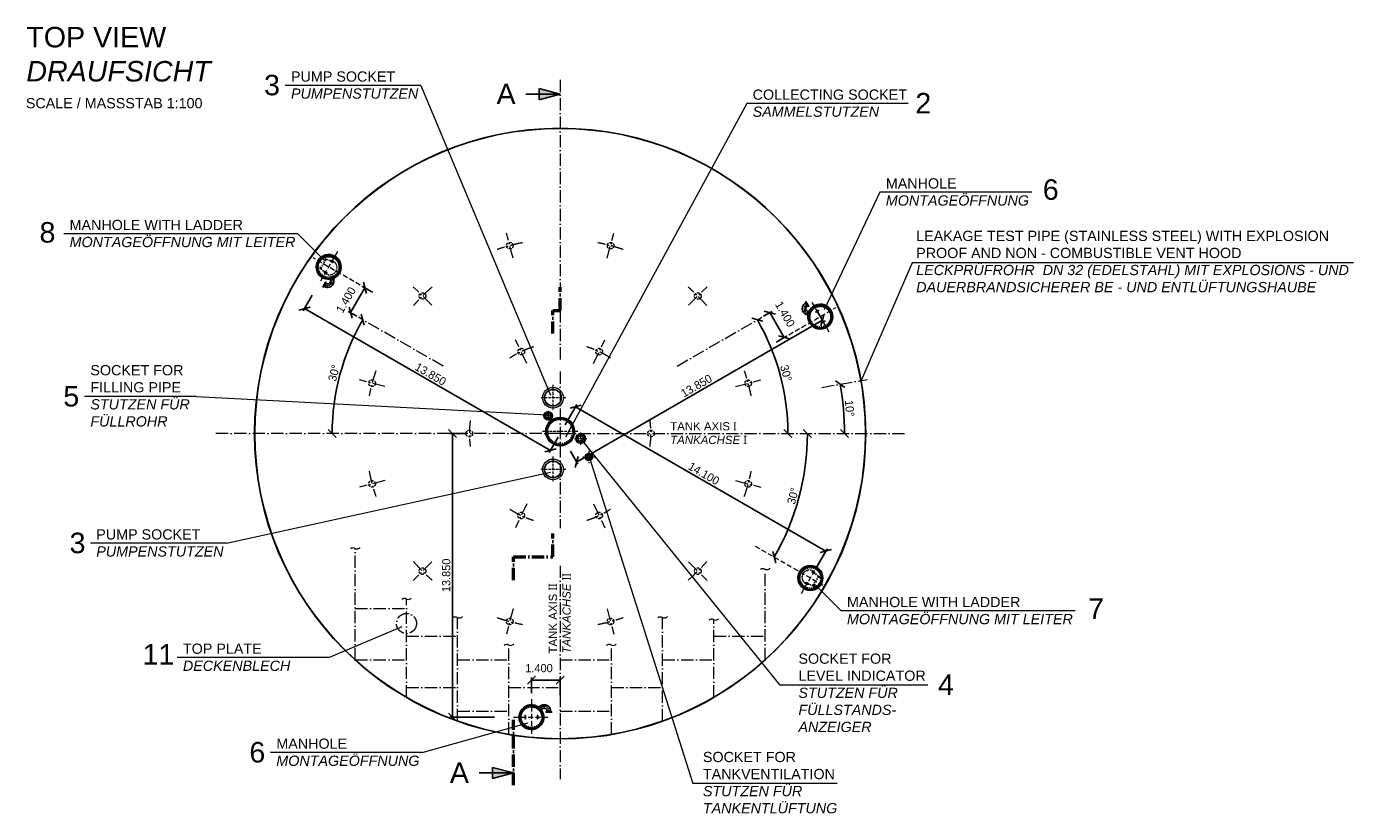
# Model space of a CAD drawing. Header units: millimetres. Extents: x -3395 to 5934498, y -177084 to 63013.
# Tile 18 of 256: x 14754 to 79497, y -129546 to -91113. Entities that reach past the tile are written whole.
import ezdxf

# ---------------------------------------------------------------- set-up
doc = ezdxf.new("R2010")
doc.units = ezdxf.units.MM
doc.linetypes.add('ACAD_ISO10W100', pattern=[18, 12, -3, 0, -3])
doc.linetypes.add('JIS_02_1.0', pattern=[2, 1, -1])
doc.layers.add('Bemaßung', color=7, linetype='Continuous', lineweight=9)
doc.layers.add('Beschriftung', color=7, linetype='Continuous', lineweight=9)
doc.styles.add('LBB3.5M1000', font='isocp.shx', dxfattribs={"height": 3.5})
doc.dimstyles.new('DIN', dxfattribs={"dimtxt": 2.5, "dimasz": 2.5, "dimexe": 1.25, "dimexo": 0.625, "dimtad": 1, "dimtih": 1, "dimdec": 4, "dimdsep": 46, "dimlunit": 6, "dimtxsty": 'Standard', "dimcen": 2.5, "dimadec": 0, "dimazin": 0, "dimtfac": 1, "dimtdec": 4, "dimtmove": 0, "dimatfit": 3, "dimfxl": 0, "dimtvp": 1, "dimtolj": 1, "dimtzin": 0, "dimarcsym": 0})

# ---------------------------------------------------------------- blocks, each defined once
blk = doc.blocks.new('_Oblique')
at = {"color": 0, "linetype": 'ByBlock', "lineweight": -2}
blk.add_line((-0.5, -0.5), (0.5, 0.5), dxfattribs=at)
blk = doc.blocks.new('*D396')
at = {"layer": 'Bemaßung', "color": 0, "lineweight": -2, "transparency": 16777216}
blk.add_arc((40789, -110992), 13877, 360, 10, dxfattribs=at)
at = {"layer": 'DEFPOINTS', "color": 0, "transparency": 16777216}
for p in [(53565, -108740), (55766, -108351), (54643, -110185), (40789, -110992), (57664, -110992)]:
    blk.add_point(p, dxfattribs=at)
at = {"layer": 'Bemaßung', "color": 0, "lineweight": -2, "transparency": 16777216, "xscale": 400, "yscale": 400, "zscale": 400}
for p, rotation in [((54456, -108583), 100.0000000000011), ((54667, -110992), 269.9999999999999)]:
    blk.add_blockref('_Oblique', p, dxfattribs=dict(at, rotation=rotation))
at = {"layer": 'Bemaßung', "color": 0, "transparency": 16777216, "insert": (54913, -109757), "char_height": 400, "attachment_point": 5, "rotation": 275}
blk.add_mtext('\\A1;10°', dxfattribs=at)
blk = doc.blocks.new('*D397')
at = {"layer": 'Bemaßung', "color": 0, "lineweight": -2, "transparency": 16777216}
blk.add_arc((40789, -110992), 11111, 360, 30, dxfattribs=at)
at = {"layer": 'DEFPOINTS', "color": 0, "transparency": 16777216}
for p in [(50624, -105314), (51731, -109063), (40789, -110992), (40789, -110992), (57664, -110992)]:
    blk.add_point(p, dxfattribs=at)
at = {"layer": 'Bemaßung', "color": 0, "lineweight": -2, "transparency": 16777216, "xscale": 400, "yscale": 400, "zscale": 400}
for p, rotation in [((50412, -105437), 119.9999999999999), ((51900, -110992), 269.9999999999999)]:
    blk.add_blockref('_Oblique', p, dxfattribs=dict(at, rotation=rotation))
at = {"layer": 'Bemaßung', "color": 0, "transparency": 16777216, "insert": (51811, -108039), "char_height": 400, "attachment_point": 5, "rotation": 285}
blk.add_mtext('\\A1;30°', dxfattribs=at)
blk = doc.blocks.new('*D398')
at = {"layer": 'Bemaßung', "color": 0, "lineweight": -2, "transparency": 16777216}
for p, q in [((50710, -105264), (51127, -105024)), ((51019, -105086), (51719, -106299)), ((51411, -106477), (51827, -106237))]:
    blk.add_line(p, q, dxfattribs=at)
at = {"layer": 'DEFPOINTS', "color": 0, "transparency": 16777216}
for p in [(50624, -105314), (51324, -106527), (51719, -106299)]:
    blk.add_point(p, dxfattribs=at)
at = {"layer": 'Bemaßung', "color": 0, "lineweight": -2, "transparency": 16777216, "xscale": 400, "yscale": 400, "zscale": 400}
for p, rotation in [((51019, -105086), 120.0000000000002), ((51719, -106299), 300.0000000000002)]:
    blk.add_blockref('_Oblique', p, dxfattribs=dict(at, rotation=rotation))
at = {"layer": 'Bemaßung', "color": 0, "transparency": 16777216, "insert": (51763, -105162), "char_height": 400, "attachment_point": 5, "rotation": 300}
blk.add_mtext('\\A1;1.400', dxfattribs=at)
blk = doc.blocks.new('*D399')
at = {"layer": 'Bemaßung', "color": 0, "lineweight": -2, "transparency": 16777216}
for p, q in [((30561, -105087), (31261, -103875)), ((31569, -104052), (31153, -103812)), ((30869, -105264), (30453, -105024))]:
    blk.add_line(p, q, dxfattribs=at)
at = {"layer": 'DEFPOINTS', "color": 0, "transparency": 16777216}
for p in [(31261, -103875), (31655, -104102), (30955, -105314)]:
    blk.add_point(p, dxfattribs=at)
at = {"layer": 'Bemaßung', "color": 0, "lineweight": -2, "transparency": 16777216, "xscale": 400, "yscale": 400, "zscale": 400}
for p, rotation in [((31261, -103875), 59.99999999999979), ((30561, -105087), 239.9999999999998)]:
    blk.add_blockref('_Oblique', p, dxfattribs=dict(at, rotation=rotation))
at = {"layer": 'Bemaßung', "color": 0, "transparency": 16777216, "insert": (30340, -104465), "char_height": 400, "attachment_point": 5, "rotation": 60}
blk.add_mtext('\\A1;1.400', dxfattribs=at)
blk = doc.blocks.new('*D400')
at = {"layer": 'Bemaßung', "color": 0, "lineweight": -2, "transparency": 16777216}
blk.add_arc((40789, -110992), 11121, 150, 180, dxfattribs=at)
at = {"layer": 'DEFPOINTS', "color": 0, "transparency": 16777216}
for p in [(30955, -105314), (30340, -107189), (23914, -110992), (40789, -110992), (40789, -110992)]:
    blk.add_point(p, dxfattribs=at)
at = {"layer": 'Bemaßung', "color": 0, "lineweight": -2, "transparency": 16777216, "xscale": 400, "yscale": 400, "zscale": 400}
for p, rotation in [((31159, -105432), 60.00000000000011), ((29669, -110992), 270)]:
    blk.add_blockref('_Oblique', p, dxfattribs=dict(at, rotation=rotation))
at = {"layer": 'Bemaßung', "color": 0, "transparency": 16777216, "insert": (29758, -108036), "char_height": 400, "attachment_point": 5, "rotation": 75}
blk.add_mtext('\\A1;30°', dxfattribs=at)
blk = doc.blocks.new('*D401')
at = {"layer": 'Bemaßung', "color": 0, "lineweight": -2, "transparency": 16777216}
for p, q in [((39389, -123664), (39389, -122911)), ((40789, -123764), (40789, -122911)), ((39389, -123036), (40789, -123036))]:
    blk.add_line(p, q, dxfattribs=at)
at = {"layer": 'DEFPOINTS', "color": 0, "transparency": 16777216}
for p in [(40789, -123036), (39389, -123964), (40789, -124064)]:
    blk.add_point(p, dxfattribs=at)
at = {"layer": 'Bemaßung', "color": 0, "lineweight": -2, "transparency": 16777216, "xscale": 400, "yscale": 400, "zscale": 400, "rotation": 180}
blk.add_blockref('_Oblique', (39389, -123036), dxfattribs=at)
at = {"layer": 'Bemaßung', "color": 0, "lineweight": -2, "transparency": 16777216, "xscale": 400, "yscale": 400, "zscale": 400}
blk.add_blockref('_Oblique', (40789, -123036), dxfattribs=at)
at = {"layer": 'Bemaßung', "color": 0, "transparency": 16777216, "insert": (39759, -122451), "char_height": 400, "attachment_point": 5}
blk.add_mtext('\\A1;1.400', dxfattribs=at)
blk = doc.blocks.new('*D408')
at = {"layer": 'Bemaßung', "color": 0, "lineweight": -2, "transparency": 16777216}
for p, q in [((41039, -110559), (41608, -109574)), ((41546, -109682), (53757, -116732)), ((53250, -117609), (53819, -116624))]:
    blk.add_line(p, q, dxfattribs=at)
at = {"layer": 'DEFPOINTS', "color": 0, "transparency": 16777216}
for p in [(40789, -110992), (53757, -116732), (53000, -118042)]:
    blk.add_point(p, dxfattribs=at)
at = {"layer": 'Bemaßung', "color": 0, "lineweight": -2, "transparency": 16777216, "xscale": 400, "yscale": 400, "zscale": 400}
for p, rotation in [((41546, -109682), 149.9999999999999), ((53757, -116732), 329.9999999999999)]:
    blk.add_blockref('_Oblique', p, dxfattribs=dict(at, rotation=rotation))
at = {"layer": 'Bemaßung', "color": 0, "transparency": 16777216, "insert": (47801, -112947), "char_height": 400, "attachment_point": 5, "rotation": 330}
blk.add_mtext('\\A1;14.100', dxfattribs=at)
blk = doc.blocks.new('*D407')
at = {"layer": 'Bemaßung', "color": 0, "lineweight": -2, "transparency": 16777216}
for p, q in [((36168, -110992), (35410, -110992)), ((35535, -124842), (35535, -110992)), ((37589, -124842), (35410, -124842))]:
    blk.add_line(p, q, dxfattribs=at)
at = {"layer": 'DEFPOINTS', "color": 0, "transparency": 16777216}
for p in [(35535, -110992), (36868, -110992), (38289, -124842)]:
    blk.add_point(p, dxfattribs=at)
at = {"layer": 'Bemaßung', "color": 0, "lineweight": -2, "transparency": 16777216, "xscale": 400, "yscale": 400, "zscale": 400}
for p, rotation in [((35535, -110992), 90), ((35535, -124842), 270)]:
    blk.add_blockref('_Oblique', p, dxfattribs=dict(at, rotation=rotation))
at = {"layer": 'Bemaßung', "color": 0, "transparency": 16777216, "insert": (35235, -117917), "char_height": 400, "attachment_point": 5, "rotation": 90}
blk.add_mtext('\\A1;13.850', dxfattribs=at)
blk = doc.blocks.new('*D405')
at = {"layer": 'Bemaßung', "color": 0, "lineweight": -2, "transparency": 16777216}
for p, q in [((28695, -104240), (28258, -104997)), ((28321, -104889), (40315, -111814)), ((40689, -111165), (40253, -111922))]:
    blk.add_line(p, q, dxfattribs=at)
at = {"layer": 'DEFPOINTS', "color": 0, "transparency": 16777216}
for p in [(28795, -104067), (40789, -110992), (40315, -111814)]:
    blk.add_point(p, dxfattribs=at)
at = {"layer": 'Bemaßung', "color": 0, "lineweight": -2, "transparency": 16777216, "xscale": 400, "yscale": 400, "zscale": 400}
for p, rotation in [((28321, -104889), 150), ((40315, -111814), 329.9999999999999)]:
    blk.add_blockref('_Oblique', p, dxfattribs=dict(at, rotation=rotation))
at = {"layer": 'Bemaßung', "color": 0, "transparency": 16777216, "insert": (34468, -108091), "char_height": 400, "attachment_point": 5, "rotation": 330}
blk.add_mtext('\\A1;13.850', dxfattribs=at)
blk = doc.blocks.new('*D406')
at = {"layer": 'Bemaßung', "color": 0, "lineweight": -2, "transparency": 16777216}
for p, q in [((53587, -105459), (41593, -112384)), ((53284, -104933), (53650, -105567)), ((41289, -111858), (41655, -112492))]:
    blk.add_line(p, q, dxfattribs=at)
at = {"layer": 'DEFPOINTS', "color": 0, "transparency": 16777216}
for p in [(52784, -104067), (40789, -110992), (41593, -112384)]:
    blk.add_point(p, dxfattribs=at)
at = {"layer": 'Bemaßung', "color": 0, "lineweight": -2, "transparency": 16777216, "xscale": 400, "yscale": 400, "zscale": 400}
for p, rotation in [((53587, -105459), 29.9999999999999), ((41593, -112384), 209.9999999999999)]:
    blk.add_blockref('_Oblique', p, dxfattribs=dict(at, rotation=rotation))
at = {"layer": 'Bemaßung', "color": 0, "transparency": 16777216, "insert": (47440, -108661), "char_height": 400, "attachment_point": 5, "rotation": 30}
blk.add_mtext('\\A1;13.850', dxfattribs=at)
blk = doc.blocks.new('*D409')
at = {"layer": 'Bemaßung', "color": 0, "lineweight": -2, "transparency": 16777216}
blk.add_arc((40789, -110992), 12064, 330, 360, dxfattribs=at)
at = {"layer": 'DEFPOINTS', "color": 0, "transparency": 16777216}
for p in [(40789, -110992), (57664, -110992), (52126, -115119), (50302, -116485), (53602, -118390)]:
    blk.add_point(p, dxfattribs=at)
at = {"layer": 'Bemaßung', "color": 0, "lineweight": -2, "transparency": 16777216, "xscale": 400, "yscale": 400, "zscale": 400}
for p, rotation in [((52853, -110992), 89.99999999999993), ((51237, -117024), 239.9999999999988)]:
    blk.add_blockref('_Oblique', p, dxfattribs=dict(at, rotation=rotation))
at = {"layer": 'Bemaßung', "color": 0, "transparency": 16777216, "insert": (52152, -114037), "char_height": 400, "attachment_point": 5, "rotation": 75}
blk.add_mtext('\\A1;30°', dxfattribs=at)

msp = doc.modelspace()

# ---------------------------------------------------------------- hatches: boundary and pattern name
for points in [[(40789.44586, -94417.2864), (39765.06089, -94417.2864), (39765.06089, -94142.80328)], [(40789.44586, -94417.2864), (39765.06089, -94691.76953), (39765.06089, -94417.2864)], [(38510.94166, -127567.2864), (37486.55669, -127292.80328), (37486.55669, -127567.2864)], [(38510.94166, -127567.2864), (37486.55669, -127567.2864), (37486.55669, -127841.76953)]]:
    msp.add_hatch(color=256).paths.add_polyline_path(points)

# ---------------------------------------------------------------- linework, layer by layer
at = {"linetype": 'ACAD_ISO10W100', "lineweight": 18, "ltscale": 50}
for p, q in [((40789.44586, -93712.37304), (40789.44586, -103836.14137)), ((38496.05588, -102433.23848), (38165.27398, -101198.74362)), ((43082.83583, -102433.23848), (43413.61774, -101198.74362)), ((34523.78791, -104726.62846), (33620.07496, -103822.9155)), ((47055.1038, -104726.62846), (47958.81676, -103822.9155)), ((35081.36126, -107696.72223), (30955.10708, -105314.42826)), ((40789.44586, -104974.22268), (40789.44586, -107387.74789)), ((46497.53045, -107696.72223), (50623.78463, -105314.42826)), ((39163.36201, -107567.76179), (38615.16442, -106413.26033)), ((42415.5297, -107567.76179), (42963.7273, -106413.26033)), ((40789.44586, -107968.50304), (40789.44586, -115613.71477)), ((32230.39794, -108698.89643), (30995.90308, -108368.11452)), ((49348.49378, -108698.89643), (50582.98864, -108368.11452)), ((53565.33797, -108739.55192), (55766.49394, -108351.42874)), ((40789.44586, -110992.2864), (23914.44586, -110992.2864)), ((40789.44586, -110992.2864), (57664.44586, -110992.2864)), ((32230.39794, -113285.67638), (30995.90308, -113616.45828)), ((49348.49378, -113285.67638), (50582.98864, -113616.45828)), ((39163.36201, -114416.81102), (38605.20527, -115592.2864)), ((42415.5297, -114416.81102), (42973.68645, -115592.2864)), ((30789.44586, -122050.23743), (30789.44586, -116608.88814)), ((34523.78791, -117257.94435), (33620.07496, -118161.6573)), ((40789.44586, -117445.22611), (40789.44586, -127867.2864)), ((47055.1038, -117257.94435), (47958.81676, -118161.6573)), ((50789.44586, -122050.23743), (50789.44586, -117619.74516)), ((33289.44586, -123877.4826), (33289.44586, -119074.95927)), ((30789.44586, -119541.23669), (33289.44586, -119541.23669)), ((38496.05588, -119551.33432), (38165.27398, -120785.82918)), ((43082.83583, -119551.33432), (43413.61774, -120785.82918)), ((35789.44586, -125037.8651), (35789.44586, -119980.22603)), ((45789.44586, -125037.8651), (45789.44586, -119980.22603)), ((48289.44586, -123877.4826), (48289.44586, -120085.8163)), ((33289.44586, -120892.2864), (35789.44586, -120892.2864)), ((48289.44586, -120892.2864), (50789.44586, -120892.2864)), ((38289.44586, -125690.18697), (38289.44586, -121318.74584)), ((43289.44586, -125690.18697), (43289.44586, -121318.74584)), ((30789.44586, -122041.23669), (33289.44586, -122041.23669)), ((35789.44586, -122041.23669), (38289.44586, -122041.23669)), ((40789.44586, -122041.23669), (43289.44586, -122041.23669)), ((45789.44586, -122041.23669), (48289.44586, -122041.23669)), ((33289.44586, -123392.2864), (35789.44586, -123392.2864)), ((38289.44586, -123392.2864), (40789.44586, -123392.2864)), ((43289.44586, -123392.2864), (45789.44586, -123392.2864)), ((35789.44586, -124541.23669), (38289.44586, -124541.23669)), ((40789.44586, -124541.23669), (43289.44586, -124541.23669))]:
    msp.add_line(p, q, dxfattribs=at)
for p, q in [((40789.44586, -94417.2864), (39109.61791, -94417.2864)), ((40789.44586, -94417.2864), (39765.06089, -94142.80328)), ((39765.06089, -94142.80328), (39765.06089, -94417.2864)), ((40789.44586, -94417.2864), (39765.06089, -94691.76953)), ((39765.06089, -94691.76953), (39765.06089, -94417.2864)), ((29705.94277, -102639.4696), (29576.03896, -102564.4696)), ((29584.03896, -102550.6132), (29713.94277, -102625.6132)), ((29405.94277, -103159.08484), (29276.03896, -103084.08484)), ((29284.03896, -103070.22844), (29413.94277, -103145.22844)), ((29581.74042, -103503.7334), (29557.00114, -103411.40515)), ((29744.30574, -103460.17416), (29719.56646, -103367.8459)), ((29353.54274, -103590.13454), (29211.04274, -103836.95178)), ((29211.04274, -103836.95178), (29227.49723, -103846.45178)), ((29332.69467, -103620.24447), (29226.69467, -103803.84185)), ((29226.69467, -103803.84185), (29229.29274, -103805.34185)), ((29369.99723, -103599.63454), (29227.49723, -103846.45178)), ((29274.85876, -103806.4192), (29252.74723, -103802.7175)), ((29274.85876, -103806.4192), (29359.00876, -103660.66712)), ((29285.25106, -103812.4192), (29274.85876, -103806.4192)), ((29285.25106, -103812.4192), (29274.85876, -103806.4192)), ((29332.69467, -103620.24447), (29335.29274, -103621.74447)), ((29359.00876, -103660.66712), (29344.74723, -103643.36882)), ((29353.54274, -103590.13454), (29369.99723, -103599.63454)), ((29369.40106, -103666.66712), (29359.00876, -103660.66712)), ((29369.40106, -103666.66712), (29359.00876, -103660.66712)), ((52775.51302, -104543.05754), (52759.05854, -104552.55754)), ((52901.55854, -104799.37478), (52759.05854, -104552.55754)), ((52759.6547, -104619.59012), (52770.047, -104613.59012)), ((52759.6547, -104619.59012), (52770.047, -104613.59012)), ((52770.047, -104613.59012), (52784.30854, -104596.29182)), ((52770.047, -104613.59012), (52854.197, -104759.3422)), ((52918.01302, -104789.87478), (52775.51302, -104543.05754)), ((52796.3611, -104573.16747), (52793.76302, -104574.66747)), ((52902.3611, -104756.76485), (52796.3611, -104573.16747)), ((52843.8047, -104765.3422), (52854.197, -104759.3422)), ((52843.8047, -104765.3422), (52854.197, -104759.3422)), ((52854.197, -104759.3422), (52876.30854, -104755.6405)), ((52902.3611, -104756.76485), (52899.76302, -104758.26485)), ((52918.01302, -104789.87478), (52901.55854, -104799.37478)), ((52835.18051, -105193.26565), (52927.50877, -105218.00493)), ((52878.73976, -105030.70033), (52971.06801, -105055.43961)), ((53265.11299, -105050.77938), (53395.0168, -104975.77938)), ((53403.0168, -104989.63579), (53273.11299, -105064.63579)), ((53565.11299, -105570.39462), (53695.0168, -105495.39462)), ((53703.0168, -105509.25103), (53573.11299, -105584.25103)), ((53211.18632, -117827.19353), (53081.28251, -117752.19353)), ((53089.28251, -117738.33713), (53219.18632, -117813.33713)), ((52911.18632, -118346.80878), (52781.28251, -118271.80878)), ((52789.28251, -118257.95237), (52919.18632, -118332.95237)), ((39081.44586, -124917.28458), (39081.44586, -124767.28458)), ((39097.44586, -124767.28458), (39097.44586, -124917.28458)), ((39681.44586, -124917.28458), (39681.44586, -124767.28458)), ((39697.44586, -124767.28458), (39697.44586, -124917.28458)), ((39789.01537, -124323.709), (39721.42639, -124391.29798)), ((39908.02144, -124442.71507), (39840.43247, -124510.30405)), ((40096.94586, -124597.13949), (40096.94586, -124578.13949)), ((40096.94586, -124578.13949), (40381.94586, -124578.13949)), ((40096.94586, -124597.13949), (40381.94586, -124597.13949)), ((40133.44586, -124600.13949), (40133.44586, -124597.13949)), ((40133.44586, -124600.13949), (40345.44586, -124600.13949)), ((40155.29586, -124557.13949), (40147.44586, -124578.13949)), ((40155.29586, -124545.13949), (40155.29586, -124557.13949)), ((40155.29586, -124545.13949), (40155.29586, -124557.13949)), ((40323.59586, -124557.13949), (40155.29586, -124557.13949)), ((40323.59586, -124545.13949), (40323.59586, -124557.13949)), ((40323.59586, -124545.13949), (40323.59586, -124557.13949)), ((40323.59586, -124557.13949), (40331.44586, -124578.13949)), ((40345.44586, -124600.13949), (40345.44586, -124597.13949)), ((40381.94586, -124597.13949), (40381.94586, -124578.13949)), ((38510.94166, -127567.2864), (37486.55669, -127292.80328)), ((37486.55669, -127292.80328), (37486.55669, -127567.2864)), ((38510.94166, -127567.2864), (36831.11372, -127567.2864)), ((38510.94166, -127567.2864), (37486.55669, -127841.76953)), ((37486.55669, -127841.76953), (37486.55669, -127567.2864))]:
    msp.add_line(p, q)
at = {"linetype": 'ACAD_ISO10W100', "lineweight": 18, "ltscale": 20}
for p, q in [((29934.24296, -102094.04207), (29055.73877, -103615.65597)), ((31655.10708, -104101.9927), (28734.18864, -102415.59965)), ((51323.95341, -106527.15616), (54244.84406, -104840.77915)), ((53923.317, -106040.82215), (53044.8128, -104519.20826)), ((50302.4982, -116485.03423), (53602.0303, -118390.01997)), ((52560.98231, -118803.3799), (53439.48651, -117281.766)), ((39389.44586, -123963.78039), (39389.44586, -125720.78878)), ((38510.94166, -124842.28458), (40267.95005, -124842.28458))]:
    msp.add_line(p, q, dxfattribs=at)
at = {"linetype": 'JIS_02_1.0', "lineweight": 18, "ltscale": 50}
for p, q in [((29122.25824, -102900.44086), (28995.74497, -102827.39838)), ((29098.10824, -102942.26988), (28995.79526, -102883.19945)), ((29113.59799, -102895.44086), (29339.44799, -102504.25718)), ((29124.42428, -102940.85961), (29294.05584, -103124.69778)), ((29129.83466, -102907.31812), (29357.85234, -102512.37992)), ((29348.10824, -102509.25718), (29221.59497, -102436.21471)), ((29372.25824, -102467.42816), (29269.94526, -102408.35773)), ((29384.19493, -102490.92365), (29628.21923, -102545.9098)), ((29384.20902, -102485.89636), (29629.19067, -102541.00336)), ((29120.07757, -102943.38546), (29290.29245, -103127.9923)), ((53370.801, -117956.56236), (53201.16944, -117772.72419)), ((53375.14771, -117954.03651), (53204.93282, -117769.42968)), ((53111.01625, -118411.52561), (52866.0346, -118356.41862)), ((53111.03035, -118406.49833), (52867.00604, -118351.51217)), ((53122.96703, -118429.99382), (53225.28002, -118489.06425)), ((53365.39062, -117990.10385), (53137.37294, -118385.04205)), ((53147.11703, -118388.16479), (53273.6303, -118461.20726)), ((53381.62729, -118001.98111), (53155.77729, -118393.16479)), ((53372.96703, -117996.98111), (53499.4803, -118070.02359)), ((53397.11703, -117955.15209), (53499.43002, -118014.22252))]:
    msp.add_line(p, q, dxfattribs=at)
at = {"linetype": 'ACAD_ISO10W100', "lineweight": 18}
for p, q in [((29566.78739, -102549.8906), (29723.19434, -102640.1922)), ((29572.38816, -102570.79297), (29587.68976, -102544.28983)), ((29702.29197, -102645.79297), (29717.59357, -102619.28983)), ((29266.78739, -103069.50584), (29423.19434, -103159.80744)), ((29272.38816, -103090.40821), (29287.68976, -103063.90507)), ((29402.29197, -103165.40821), (29417.59357, -103138.90507)), ((53412.26838, -104975.05679), (53255.86142, -105065.35838)), ((53261.46219, -105044.45601), (53276.76379, -105070.95916)), ((53391.36601, -104969.45601), (53406.6676, -104995.95916)), ((53712.26838, -105494.67203), (53555.86142, -105584.97363)), ((53691.36601, -105489.07125), (53706.6676, -105515.5744)), ((53561.46219, -105564.07125), (53576.76379, -105590.5744)), ((53228.43789, -117827.91613), (53072.03093, -117737.61453)), ((53092.9333, -117732.01376), (53077.63171, -117758.5169)), ((53222.83711, -117807.01376), (53207.53552, -117833.5169)), ((52928.43789, -118347.53137), (52772.03093, -118257.22977)), ((52792.9333, -118251.629), (52777.63171, -118278.13215)), ((52922.83711, -118326.629), (52907.53552, -118353.13215)), ((39104.74745, -124767.28458), (39074.14426, -124767.28458)), ((39104.74745, -124917.28458), (39074.14426, -124917.28458)), ((39089.44586, -124932.58618), (39089.44586, -124751.98299)), ((39704.74745, -124767.28458), (39674.14426, -124767.28458)), ((39704.74745, -124917.28458), (39674.14426, -124917.28458)), ((39689.44586, -124932.58618), (39689.44586, -124751.98299))]:
    msp.add_line(p, q, dxfattribs=at)
at = {"linetype": 'JIS_02_1.0', "lineweight": 18, "ltscale": 7}
for p, q in [((29557.00114, -103411.40515), (29541.27181, -103352.70249)), ((29719.56646, -103367.8459), (29703.83712, -103309.14324)), ((52927.50877, -105218.00493), (52986.21143, -105233.73426)), ((52971.06801, -105055.43961), (53029.77068, -105071.16895)), ((39721.42639, -124391.29798), (39678.45306, -124434.27131)), ((39840.43247, -124510.30405), (39797.45913, -124553.27738))]:
    msp.add_line(p, q, dxfattribs=at)
at = {"linetype": 'ACAD_ISO10W100', "lineweight": 18, "ltscale": 5}
for p, q in [((29621.01502, -103325.17759), (29663.02308, -103481.95378)), ((29327.32606, -103739.54316), (29262.22045, -103701.95442)), ((52801.7297, -104692.46616), (52866.83531, -104654.87742)), ((53013.73633, -105153.99105), (52856.96014, -105111.98299)), ((53105.46726, -118392.0043), (53250.23441, -118475.58565)), ((53112.44858, -118447.91031), (53157.37394, -118370.0973)), ((53355.46726, -117958.9916), (53500.23441, -118042.57295)), ((53362.44858, -118014.8976), (53407.37394, -117937.0846)), ((39733.75027, -124497.98017), (39848.5184, -124383.21204)), ((40239.44586, -124545.13949), (40239.44586, -124620.31698))]:
    msp.add_line(p, q, dxfattribs=at)
at = {"linetype": 'ACAD_ISO10W100', "lineweight": 18, "ltscale": 10}
for p, q in [((40439.44586, -108616.7582), (40439.44586, -109867.8146)), ((41064.97406, -109242.2864), (39813.91766, -109242.2864)), ((40209.44586, -109874.45311), (40209.44586, -110370.1197)), ((40457.27916, -110122.2864), (39961.61256, -110122.2864)), ((41656.5747, -110892.2864), (39922.31701, -110892.2864)), ((42089.61896, -111242.2864), (41489.27275, -111242.2864)), ((41789.44586, -110942.1133), (41789.44586, -111542.45951)), ((42189.44586, -111842.1133), (42189.44586, -112442.45951)), ((40439.44586, -112116.7582), (40439.44586, -113367.8146)), ((42489.61896, -112142.2864), (41889.27275, -112142.2864)), ((41064.97406, -112742.2864), (39813.91766, -112742.2864))]:
    msp.add_line(p, q, dxfattribs=at)
at = {"linetype": 'JIS_02_1.0', "lineweight": 18, "ltscale": 50}
for points in [[(29124.5294, -102940.97604), (29144.87357, -102963.02405), (29148.54824, -102959.63335), (29128.20406, -102937.58535)], [(29384.34795, -102490.95813), (29413.6142, -102497.55256), (29412.51513, -102502.43027), (29383.24888, -102495.83583)], [(29713.29213, -102576.74013), (29739.2729, -102591.74013), (29736.7729, -102596.07026), (29710.79213, -102581.07026)], [(29893.23884, -102811.25124), (29885.47427, -102782.27347), (29880.64464, -102783.56756), (29888.40921, -102812.54534)], [(29363.29213, -103182.95791), (29389.2729, -103197.95791), (29391.7729, -103193.62778), (29365.79213, -103178.62778)], [(29846.89141, -103075.3394), (29861.89141, -103049.35864), (29857.56128, -103046.85864), (29842.56128, -103072.8394)], [(52648.33387, -117822.08257), (52633.33387, -117848.06333), (52637.664, -117850.56333), (52652.664, -117824.58257)], [(52867.84498, -117668.11663), (52838.86721, -117675.8812), (52840.1613, -117680.71083), (52869.13908, -117672.94626)], [(53131.93314, -117714.46406), (53105.95238, -117699.46406), (53103.45238, -117703.79419), (53129.43314, -117718.79419)], [(52601.98643, -118086.17073), (52609.75101, -118115.14851), (52614.58063, -118113.85441), (52606.81606, -118084.87664)], [(52781.93314, -118320.68184), (52755.95238, -118305.68184), (52758.45238, -118301.35172), (52784.43314, -118316.35172)], [(53110.87732, -118406.46385), (53081.61107, -118399.86941), (53082.71014, -118394.9917), (53111.97639, -118401.58614)], [(53370.69588, -117956.44593), (53350.3517, -117934.39793), (53346.67703, -117937.78862), (53367.02121, -117959.83662)]]:
    msp.add_lwpolyline(points, close=True, dxfattribs=at)
for points in [[(29744.30574, -103460.17416, -0.1989123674), (29713.02192, -103697.79834), (29567.26984, -103613.64834, 0.1989123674), (29581.74042, -103503.7334)], [(29285.25106, -103812.4192), (29369.40106, -103666.66712, 0.4142135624), (29567.26984, -103613.64834), (29713.02192, -103697.79834, -0.4142135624)], [(52759.6547, -104619.59012), (52843.8047, -104765.3422, 0.4142135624), (52790.78592, -104963.21098), (52645.03384, -105047.36098, -0.4142135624)], [(52835.18051, -105193.26565, -0.1989123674), (52645.03384, -105047.36098), (52790.78592, -104963.21098, 0.1989123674), (52878.73976, -105030.70033)], [(39789.01537, -124323.709, -0.1989123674), (40010.44586, -124231.98949), (40010.44586, -124400.28949, 0.1989123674), (39908.02144, -124442.71507)], [(40323.59586, -124545.13949), (40155.29586, -124545.13949, 0.4142135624), (40010.44586, -124400.28949), (40010.44586, -124231.98949, -0.4142135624)]]:
    msp.add_lwpolyline(points, format="xyb", close=True)
at = {"linetype": 'ACAD_ISO10W100', "lineweight": 50, "ltscale": 50}
for points in [[(40439.44586, -106112.30399), (40439.44586, -104974.22268), (40789.44586, -104974.22268), (40789.44586, -103836.14137)], [(38510.94166, -118148.43143), (38510.94166, -117010.35013), (40439.44586, -117010.35013), (40439.44586, -115872.26882)], [(38510.94166, -128167.2864), (38510.94166, -124970.52226)]]:
    msp.add_lwpolyline(points, dxfattribs=at)
at = {"linetype": 'ACAD_ISO10W100', "lineweight": 18, "ltscale": 50}
for points in [[(30557.76098, -116611.89538), (30608.91249, -116578.81719), (30666.08164, -116569.79596), (30690.15218, -116563.78197), (30723.25079, -116566.78871), (30750.33069, -116581.82444), (30771.39295, -116599.8669), (30789.44586, -116608.88814), (30819.53511, -116614.90263), (30897.76652, -116626.93111), (30939.89104, -116611.89538), (30969.9803, -116602.87415), (31000.06847, -116584.83169), (31015.1131, -116569.79596), (31024.14009, -116560.77473)], [(50557.76098, -117622.75241), (50608.91249, -117589.67421), (50666.08164, -117580.65298), (50690.15218, -117574.639), (50723.25079, -117577.64574), (50750.33069, -117592.68146), (50771.39295, -117610.72393), (50789.44586, -117619.74516), (50819.53511, -117625.75965), (50897.76652, -117637.78813), (50939.89104, -117622.75241), (50969.9803, -117613.73117), (51000.06847, -117595.68871), (51015.1131, -117580.65298), (51024.14009, -117571.63175)], [(33057.76098, -119077.96652), (33108.91249, -119044.88833), (33166.08164, -119035.8671), (33190.15218, -119029.85311), (33223.25079, -119032.85985), (33250.33069, -119047.89558), (33271.39295, -119065.93804), (33289.44586, -119074.95927), (33319.53511, -119080.97377), (33397.76652, -119093.00225), (33439.89104, -119077.96652), (33469.9803, -119068.94529), (33500.06847, -119050.90282), (33515.1131, -119035.8671), (33524.14009, -119026.84586)], [(35557.76098, -119983.23328), (35608.91249, -119950.15508), (35666.08164, -119941.13385), (35690.15218, -119935.11987), (35723.25079, -119938.12661), (35750.33069, -119953.16233), (35771.39295, -119971.2048), (35789.44586, -119980.22603), (35819.53511, -119986.24052), (35897.76652, -119998.269), (35939.89104, -119983.23328), (35969.9803, -119974.21204), (36000.06847, -119956.16958), (36015.1131, -119941.13385), (36024.14009, -119932.11262)], [(45557.76098, -119983.23328), (45608.91249, -119950.15508), (45666.08164, -119941.13385), (45690.15218, -119935.11987), (45723.25079, -119938.12661), (45750.33069, -119953.16233), (45771.39295, -119971.2048), (45789.44586, -119980.22603), (45819.53511, -119986.24052), (45897.76652, -119998.269), (45939.89104, -119983.23328), (45969.9803, -119974.21204), (46000.06847, -119956.16958), (46015.1131, -119941.13385), (46024.14009, -119932.11262)], [(48057.76098, -120088.82354), (48108.91249, -120055.74535), (48166.08164, -120046.72412), (48190.15218, -120040.71013), (48223.25079, -120043.71687), (48250.33069, -120058.7526), (48271.39295, -120076.79506), (48289.44586, -120085.8163), (48319.53511, -120091.83079), (48397.76652, -120103.85927), (48439.89104, -120088.82354), (48469.9803, -120079.80231), (48500.06847, -120061.75985), (48515.1131, -120046.72412), (48524.14009, -120037.70289)], [(38057.76098, -121321.75309), (38108.91249, -121288.6749), (38166.08164, -121279.65367), (38190.15218, -121273.63968), (38223.25079, -121276.64642), (38250.33069, -121291.68215), (38271.39295, -121309.72461), (38289.44586, -121318.74584), (38319.53511, -121324.76034), (38397.76652, -121336.78882), (38439.89104, -121321.75309), (38469.9803, -121312.73186), (38500.06847, -121294.68939), (38515.1131, -121279.65367), (38524.14009, -121270.63243)], [(43057.76098, -121321.75309), (43108.91249, -121288.6749), (43166.08164, -121279.65367), (43190.15218, -121273.63968), (43223.25079, -121276.64642), (43250.33069, -121291.68215), (43271.39295, -121309.72461), (43289.44586, -121318.74584), (43319.53511, -121324.76034), (43397.76652, -121336.78882), (43439.89104, -121321.75309), (43469.9803, -121312.73186), (43500.06847, -121294.68939), (43515.1131, -121279.65367), (43524.14009, -121270.63243)]]:
    msp.add_lwpolyline(points, dxfattribs=at)
for centre, radius in [((40789.44586, -110992.2864), 14909), ((40789.44586, -110992.2864), 14900), ((29494.99086, -102854.84902), 560), ((53484.0649, -105280.01521), 560), ((53000.23441, -118042.57295), 606), ((53000.23441, -118042.57295), 560), ((39389.44586, -124842.28458), 560)]:
    msp.add_circle(centre, radius)
at = {"linetype": 'ACAD_ISO10W100', "lineweight": 18, "ltscale": 10}
for centre in [(38330.66493, -101815.99105), (43248.22678, -101815.99105), (34071.93144, -104274.77198), (47506.96028, -104274.77198), (38889.26322, -106990.51106), (42689.6285, -106990.51106), (31613.15051, -108533.50548), (49965.74121, -108533.50548), (36359.44586, -110992.2864), (45219.44586, -110992.2864), (31613.15051, -113451.06733), (49965.74121, -113451.06733), (38889.26322, -114994.06175), (42689.6285, -114994.06175), (34071.93144, -117709.80083), (47506.96028, -117709.80083), (38330.66493, -120168.58175), (43248.22678, -120168.58175)]:
    msp.add_circle(centre, 161.95, dxfattribs=at)
at = {"linetype": 'JIS_02_1.0', "lineweight": 18, "ltscale": 50}
for centre, radius in [((29494.99086, -102854.84902), 506), ((29494.99086, -102854.84902), 500), ((53484.0649, -105280.01521), 506), ((53484.0649, -105280.01521), 500), ((40439.44586, -109242.2864), 406), ((40209.44586, -110122.2864), 114.55), ((40789.44586, -110892.2864), 606), ((40789.44586, -110892.2864), 600), ((41789.44586, -111242.2864), 136.5), ((40439.44586, -112742.2864), 406), ((42189.44586, -112142.2864), 84.15), ((53000.23441, -118042.57295), 506), ((53000.23441, -118042.57295), 500), ((39389.44586, -124842.28458), 506), ((39389.44586, -124842.28458), 500)]:
    msp.add_circle(centre, radius, dxfattribs=at)
at = {"lineweight": 9, "ltscale": 10}
for centre, radius in [((40439.44586, -109242.2864), 506), ((40439.44586, -109242.2864), 415), ((40439.44586, -109242.2864), 400), ((40209.44586, -110122.2864), 209.55), ((40209.44586, -110122.2864), 170), ((40209.44586, -110122.2864), 109.55), ((40789.44586, -110892.2864), 706), ((40789.44586, -110892.2864), 660), ((41789.44586, -111242.2864), 236.5), ((41789.44586, -111242.2864), 202.5), ((41789.44586, -111242.2864), 131.5), ((42189.44586, -112142.2864), 184.15), ((42189.44586, -112142.2864), 142.5), ((40439.44586, -112742.2864), 506), ((40439.44586, -112742.2864), 415), ((40439.44586, -112742.2864), 400), ((42189.44586, -112142.2864), 79.65)]:
    msp.add_circle(centre, radius, dxfattribs=at)
at = {"linetype": 'JIS_02_1.0', "ltscale": 10}
msp.add_circle((55471.94465, -108403.36572), 19, dxfattribs=at)
at = {"linetype": 'ACAD_ISO10W100', "lineweight": 18, "ltscale": 50}
msp.add_circle((33291.19841, -120265.41288), 487.81298, dxfattribs=at)
for centre, radius, start, end in [((29494.99086, -102854.84902), 606, 292.9819649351, 277.018035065), ((29580.03896, -102557.5414), 8, 59.9999999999, 239.9999999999), ((29709.94277, -102632.5414), 8, 239.9999999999, 59.9999999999), ((29280.03896, -103077.15664), 8, 59.9999999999, 239.9999999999), ((29409.94277, -103152.15664), 8, 239.9999999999, 59.9999999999), ((53484.0649, -105280.01521), 606, 172.981964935, 157.0180350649), ((53269.11299, -105057.70758), 8, 120.0000000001, 300.0000000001), ((53399.0168, -104982.70758), 8, 300.0000000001, 120.0000000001), ((53699.0168, -105502.32283), 8, 300.0000000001, 120.0000000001), ((53569.11299, -105577.32283), 8, 120.0000000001, 300.0000000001), ((53085.28251, -117745.26533), 8, 59.9999999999, 239.9999999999), ((53215.18632, -117820.26533), 8, 239.9999999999, 59.9999999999), ((52785.28251, -118264.88057), 8, 59.9999999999, 239.9999999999), ((52915.18632, -118339.88057), 8, 239.9999999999, 59.9999999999), ((39389.44586, -124842.28458), 606, 52.9819649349, 37.0180350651), ((39089.44586, -124767.28458), 8, 0, 180), ((39089.44586, -124917.28458), 8, 180, 0), ((39689.44586, -124767.28458), 8, 0, 180), ((39689.44586, -124917.28458), 8, 180, 0)]:
    msp.add_arc(centre, radius, start, end)
for radius, start, end in [(9500, 101.1452479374, 108.8547520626), (9500, 71.1452479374, 78.8547520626), (9500, 131.1452479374, 138.8547520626), (9500, 41.1452479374, 48.8547520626), (4430, 107.1279782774, 123.6720217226), (4430, 56.3279782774, 72.8720217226), (9500, 161.1452479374, 168.8547520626), (9500, 11.1452479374, 18.8547520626), (4430, 171.7279782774, 188.2720217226), (4430, 351.7279782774, 8.2720217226), (9500, 191.1452479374, 198.8547520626), (9500, 341.1452479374, 348.8547520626), (4430, 236.3279782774, 252.8720217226), (4430, 287.1279782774, 303.6720217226), (9500, 221.1452479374, 228.8547520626), (9500, 311.1452479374, 318.8547520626), (9500, 251.1452479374, 258.8547520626), (9500, 281.1452479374, 288.8547520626)]:
    msp.add_arc((40789.44586, -110992.2864), radius, start, end, dxfattribs=at)
at = {"linetype": 'JIS_02_1.0', "lineweight": 18, "ltscale": 50}
for centre, radius, start, end in [((29110.18324, -102921.35537), 24.15, 239.9999999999, 59.9999999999), ((29551.28251, -102887.34902), 355, 222.6772947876, 77.3227052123), ((29551.28251, -102887.34902), 350, 222.6984137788, 77.3015862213), ((29360.18324, -102488.34267), 24.15, 239.9999999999, 59.9999999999), ((52943.94276, -118010.07295), 355, 42.6772947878, 257.3227052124), ((52943.94276, -118010.07295), 350, 42.6984137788, 257.3015862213), ((53135.04203, -118409.0793), 24.15, 60, 240), ((53385.04203, -117976.0666), 24.15, 60, 240)]:
    msp.add_arc(centre, radius, start, end, dxfattribs=at)
at = {"linetype": 'ACAD_ISO10W100', "lineweight": 18, "ltscale": 5}
for centre, start, end in [((29441.82606, -103541.22334), 329.9999999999, 15.0000000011), ((29441.82606, -103541.22334), 239.9999999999, 329.9999999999), ((52916.2297, -104890.78598), 120.0000000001, 210.0000000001), ((52916.2297, -104890.78598), 210.0000000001, 255.0000000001), ((40010.44586, -124545.13949), 90, 135.0000000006), ((40010.44586, -124545.13949), 0, 90)]:
    msp.add_arc(centre, 229, start, end, dxfattribs=at)
at = {"layer": 'Beschriftung'}
for p, q in [((33988.08371, -93987.9587), (27371.4676, -93987.9587)), ((33988.08371, -93987.9587), (40319.47828, -109115.1434)), ((49894.81323, -94872.58398), (41050.37224, -111165.77932)), ((57772.03946, -94872.58398), (49894.81323, -94872.58398)), ((56394.62068, -99208.04849), (53675.4548, -104943.16481)), ((63803.45956, -99208.04849), (56394.62068, -99208.04849)), ((27988.248, -101237.7898), (16567.58119, -101237.7898)), ((27988.248, -101237.7898), (29292.07867, -102541.62046)), ((23042.5862, -109185.19732), (17579.06527, -109185.19732)), ((23042.5862, -109185.19732), (40163.94051, -110081.76572)), ((51522.02737, -123272.55368), (41836.83574, -111288.00722)), ((42215.0282, -112171.29916), (47265.15201, -128074.94449)), ((24504.3656, -116349.48098), (40319.47828, -112869.42941)), ((24504.3656, -116349.48098), (17869.71991, -116349.48098)), ((54498.20682, -119652.11439), (53194.37615, -118348.28373)), ((65918.87363, -119652.11439), (54498.20682, -119652.11439)), ((29506.80608, -121931.53249), (33087.05221, -120419.23717)), ((29506.80608, -121931.53249), (22097.9672, -121931.53249)), ((58733.63473, -123272.55368), (51522.02737, -123272.55368)), ((34064.17028, -126569.36083), (39237.05716, -125121.30079)), ((34064.17028, -126569.36083), (26655.33141, -126569.36083)), ((54308.26596, -128074.94449), (47265.15201, -128074.94449))]:
    msp.add_line(p, q, dxfattribs=at)
at = {"layer": 'Beschriftung', "lineweight": 13}
for p, q in [((57973.48111, -102647.17749), (55471.94465, -108403.36572)), ((79496.96784, -102647.17749), (57973.48111, -102647.17749))]:
    msp.add_line(p, q, dxfattribs=at)
at = {"layer": 'Beschriftung'}
msp.add_circle((55471.94465, -108403.36572), 30, dxfattribs=at)

# ---------------------------------------------------------------- texts
at = {"layer": 'Beschriftung', "attachment_point": 1, "style": 'LBB3.5M1000'}
for s, insert, char_height, width in [('{\\fArial|b0|i0|c0|p34;TOP VIEW\\P\\fArial|b0|i1|c0|p34;DRAUFSICHT}', (14741.67331, -91131.03718), 1000, 9542.7794903), ('{\\fArial|b0|i0|c0|p34;3}', (26341.66171, -93471.36744), 1000, 787.9242064), ('{\\fArial|b0|i0|c0|p34;PUMP SOCKET\\P\\fArial|b0|i1|c0|p34;PUMPENSTUTZEN}', (27658.45969, -93304.55037), 500, 11360.5962137), ('{\\fArial|b0|i0|c0|p34;A}', (37686.4719, -93905.49259), 1000, 671.6923833), ('{\\fArial|b0|i0|c0|p34;COLLECTING SOCKET\\P\\fArial|b0|i1|c0|p34;SAMMELSTUTZEN}', (50181.80532, -94189.17566), 500, 11360.5962137), ('{\\fArial|b0|i0|c0|p34;2}', (58119.74339, -94355.99273), 1000, 787.9242064), ('{\\fArial|b0|i0|c0|p34;SCALE / MASSSTAB 1:100}', (14721.4657, -94605.58717), 500, 8828.4807102), ('{\\fArial|b0|i0|c0|p34;MANHOLE\\P\\fArial|b0|i1|c0|p34;MONTAGEÖFFNUNG}', (56681.61277, -98524.64017), 500, 11360.5962137), ('{\\fArial|b0|i0|c0|p34;6}', (64338.63327, -98574.93418), 1000, 803.101097), ('{\\fArial|b0|i0|c0|p34;8}', (15387.27382, -100665.48475), 1000, 787.9242064), ('{\\fArial|b0|i0|c0|p34;MANHOLE WITH LADDER\\P\\fArial|b0|i1|c0|p34;MONTAGEÖFFNUNG MIT LEITER}', (16854.57328, -100554.38147), 500, 11360.5962137), ('{\\fArial|b0|i0|c0|p34;\\C256;LEAKAGE TEST PIPE (STAINLESS STEEL) WITH EXPLOSION\\PPROOF AND NON - COMBUSTIBLE VENT HOOD\\P\\fArial|b0|i1|c0|p34;LECKPRÜFROHR  DN 32 (EDELSTAHL) MIT EXPLOSIONS - UND\\PDAUERBRANDSICHERER BE - UND ENTLÜFTUNGSHAUBE}', (58161.76484, -101088.01108), 500, 21314.6517402), ('{\\fArial|b0|i0|c0|p34;SOCKET FOR\\PFILLING PIPE\\P\\fArial|b0|i1|c0|p34;STUTZEN FÜR\\PFÜLLROHR}', (17868.95392, -107646.79296), 500, 6337.6438164), ('{\\fArial|b0|i0|c0|p34;5}', (16549.25937, -108668.60606), 1000, 787.9242064), ('{\\fArial|b0|i0|c0|p34;\\C256;TANK AXIS \\fSegoe UI|b0|i0|c0|p34;I\\fArial|b0|i0|c0|p34;\\P\\fArial|b0|i1|c0|p34;TANKACHSE \\fSegoe UI|b0|i0|c0|p34;I}', (46157.61592, -110435.53086), 400, 4610.1222264), ('{\\fArial|b0|i0|c0|p34;3}', (16853.64504, -115832.88973), 1000, 787.9242064), ('{\\fArial|b0|i0|c0|p34;PUMP SOCKET\\P\\fArial|b0|i1|c0|p34;PUMPENSTUTZEN}', (18156.71199, -115666.07266), 500, 11360.5962137), ('{\\fArial|b0|i0|c0|p34;MANHOLE WITH LADDER\\P\\fArial|b0|i1|c0|p34;MONTAGEÖFFNUNG MIT LEITER}', (54785.19891, -118968.70607), 500, 11360.5962137), ('{\\fArial|b0|i0|c0|p34;7}', (66547.03608, -119041.96935), 1000, 798.8743642), ('{\\fArial|b0|i0|c0|p34;11}', (20410.70315, -121274.74738), 1000, 787.9242064), ('{\\fArial|b0|i0|c0|p34;TOP PLATE\\P\\fArial|b0|i1|c0|p34;DECKENBLECH}', (22384.95929, -121248.12416), 500, 11360.5962137), ('{\\fArial|b0|i0|c0|p34;SOCKET FOR\\PLEVEL INDICATOR\\P\\fArial|b0|i1|c0|p34;STUTZEN FÜR\\PFÜLLSTANDS-\\PANZEIGER}', (52417.03812, -121734.14932), 500, 6337.6438164), ('{\\fArial|b0|i0|c0|p34;4}', (59223.71498, -122755.96242), 1000, 787.9242064), ('{\\fArial|b0|i0|c0|p34;6}', (25625.52551, -126052.76957), 1000, 787.9242064), ('{\\fArial|b0|i0|c0|p34;MANHOLE\\P\\fArial|b0|i1|c0|p34;MONTAGEÖFFNUNG}', (26942.32349, -125885.9525), 500, 11360.5962137), ('{\\fArial|b0|i0|c0|p34;SOCKET FOR\\PTANKVENTILATION\\P\\fArial|b0|i1|c0|p34;STUTZEN FÜR\\PTANKENTLÜFTUNG}', (47755.56033, -126536.54012), 500, 6337.6438164), ('{\\fArial|b0|i0|c0|p34;A}', (35407.96771, -127055.49259), 1000, 671.6923833)]:
    msp.add_mtext(s, dxfattribs=dict(at, insert=insert, char_height=char_height, width=width))
at = {"layer": 'Beschriftung', "insert": (40235.96836, -121732.93182), "char_height": 400, "width": 4187.1738608, "attachment_point": 1, "rotation": 90, "style": 'LBB3.5M1000'}
msp.add_mtext('{\\fArial|b0|i0|c0|p34;\\C256;TANK AXIS \\fSegoe UI|b0|i0|c0|p34;II\\fArial|b0|i0|c0|p34;\\P\\fArial|b0|i1|c0|p34;TANKACHSE \\fSegoe UI|b0|i0|c0|p34;II}', dxfattribs=at)

# ---------------------------------------------------------------- dimensions: what is measured, and where the dimension line sits
at = {"layer": 'Bemaßung'}
for p1, p2, distance, override, picture, middle in [((28794.99086, -104067.28458), (40789.44271, -110992.28458), -948.54173, {"dimscale": 100, "dimtxt": 4, "dimasz": 4, "dimexo": 2, "dimgap": 1, "dimtih": 0, "dimblk1": 'Oblique', "dimblk2": 'Oblique', "dimsah": 1, "dimtmove": 2}, '*D405', (34467.94592, -108091.4382)), ((52783.89455, -104067.28458), (40789.44271, -110992.28458), 1606.60311, {"dimscale": 100, "dimtxt": 4, "dimasz": 4, "dimexo": 10, "dimgap": 1, "dimtih": 0, "dimblk1": 'Oblique', "dimblk2": 'Oblique', "dimsah": 1, "dimtmove": 2}, '*D406', (47439.97018, -108661.33607)), ((40789.44271, -110992.28458), (53000.4009, -118042.28458), 1512.99085, {"dimscale": 100, "dimtxt": 4, "dimasz": 4, "dimexo": 5, "dimgap": 1, "dimtih": 0, "dimblk1": 'Oblique', "dimblk2": 'Oblique', "dimsah": 1, "dimtmove": 2}, '*D408', (47801.41723, -112947.18846))]:
    dim = msp.add_aligned_dim(p1=p1, p2=p2, distance=distance, dimstyle='DIN', override=override, dxfattribs=at)
    dim.commit()
    dim.dimension.update_dxf_attribs({"geometry": picture, "text_midpoint": middle})
dim = msp.add_linear_dim(base=(31261.18612, -103874.56233), p1=(30955.10708, -105314.42826), p2=(31655.10708, -104101.9927), angle=60, dimstyle='DIN', override={"dimscale": 100, "dimtxt": 4, "dimasz": 4, "dimexo": 1, "dimgap": 1, "dimtih": 0, "dimblk1": 'Oblique', "dimblk2": 'Oblique', "dimsah": 1, "dimtmove": 2}, dxfattribs=at)
dim.commit()
dim.dimension.update_dxf_attribs({"geometry": '*D399', "text_midpoint": (30339.6505, -104464.76921), "dimtype": 161})
dim = msp.add_linear_dim(base=(51719.05612, -106299.0435), p1=(50623.78463, -105314.42826), p2=(51323.95341, -106527.15616), angle=300, text='1.400', dimstyle='DIN', override={"dimscale": 100, "dimtxt": 4, "dimasz": 4, "dimexo": 1, "dimgap": 1, "dimtih": 0, "dimblk1": 'Oblique', "dimblk2": 'Oblique', "dimsah": 1, "dimtmove": 2}, dxfattribs=at)
dim.commit()
dim.dimension.update_dxf_attribs({"geometry": '*D398', "text_midpoint": (51763.49885, -105162.24456), "dimtype": 161})
for base, line1, line2, picture, middle in [((30339.50531, -107188.81909), ((40789.44586, -110992.2864), (30955.10708, -105314.42826)), ((40789.44586, -110992.2864), (23914.44586, -110992.2864)), '*D400', (29757.99872, -108036.41905)), ((51731.32573, -109062.93776), ((40789.44586, -110992.2864), (57664.44586, -110992.2864)), ((40789.44586, -110992.2864), (50623.78463, -105314.42826)), '*D397', (51811.3125, -108038.98614)), ((54643.14317, -110185.40042), ((40789.44586, -110992.2864), (57664.44586, -110992.2864)), ((53565.33797, -108739.55192), (55766.49394, -108351.42874)), '*D396', (54912.67272, -109756.66416)), ((52125.61966, -115118.55863), ((40789.44586, -110992.2864), (57664.44586, -110992.2864)), ((50302.4982, -116485.03423), (53602.0303, -118390.01997)), '*D409', (52152.33014, -114037.14051))]:
    dim = msp.add_angular_dim_2l(base=base, line1=line1, line2=line2, dimstyle='DIN', override={"dimscale": 100, "dimtxt": 4, "dimasz": 4, "dimgap": 1, "dimtih": 0, "dimblk1": 'Oblique', "dimblk2": 'Oblique', "dimsah": 1, "dimtmove": 2}, dxfattribs=at)
    dim.commit()
    dim.dimension.update_dxf_attribs({"geometry": picture, "text_midpoint": middle})
dim = msp.add_linear_dim(base=(35534.81283, -110992.28458), p1=(38289.44271, -124842.28458), p2=(36868.0794, -110992.28458), angle=90, dimstyle='DIN', override={"dimscale": 100, "dimtxt": 4, "dimasz": 4, "dimexo": 7, "dimgap": 1, "dimtih": 0, "dimblk1": 'Oblique', "dimblk2": 'Oblique', "dimsah": 1, "dimtmove": 2}, dxfattribs=at)
dim.commit()
dim.dimension.update_dxf_attribs({"geometry": '*D407', "text_midpoint": (35234.81283, -117917.28458)})
dim = msp.add_linear_dim(base=(40789.44586, -123036.16089), p1=(39389.44586, -123963.78039), p2=(40789.44586, -124063.69832), dimstyle='DIN', override={"dimscale": 100, "dimtxt": 4, "dimasz": 4, "dimexo": 3, "dimgap": 1, "dimtih": 0, "dimblk1": 'Oblique', "dimblk2": 'Oblique', "dimsah": 1, "dimtmove": 2}, dxfattribs=at)
dim.commit()
dim.dimension.update_dxf_attribs({"geometry": '*D401', "text_midpoint": (39759.20391, -122450.6656), "dimtype": 160})

doc.saveas('drawing.dxf')
